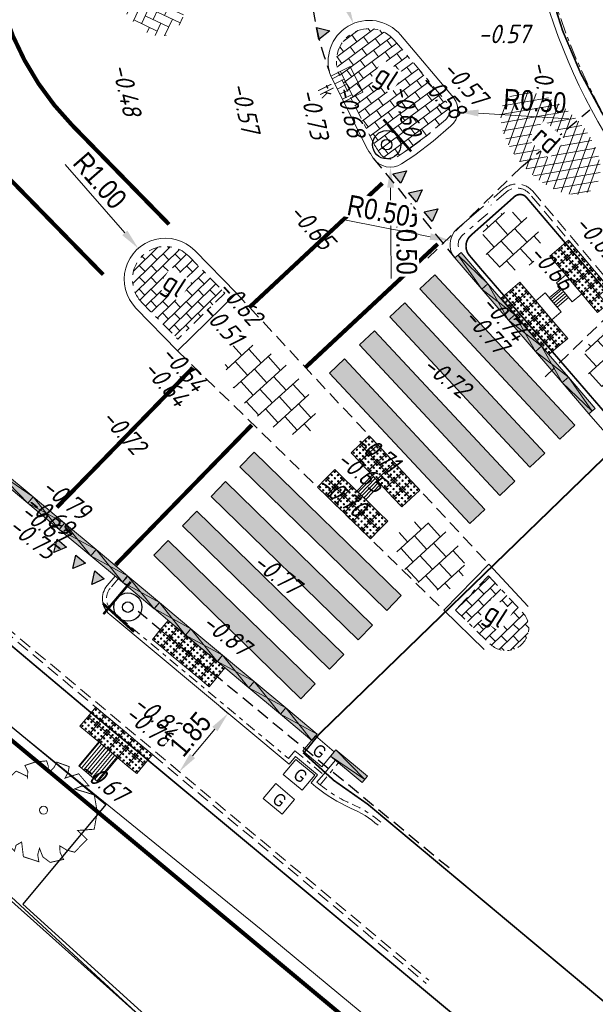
# Model space of a CAD drawing. Header units: metres. Extents: x 111546 to 149831, y 498798 to 507863.
# Tile 5 of 256: x 113500 to 113514, y 498963 to 498987. Entities that reach past the tile are written whole.
import ezdxf
from ezdxf.enums import TextEntityAlignment as Align

# ---------------------------------------------------------------- set-up
doc = ezdxf.new("R2010")
doc.units = ezdxf.units.M
for name, pattern in [('CENTER2', [28.575, 19.05, -3.175, 3.175, -3.175]), ('DASHDOT', [25.4, 12.7, -6.35, 0, -6.35]), ('DASHDOT2', [12.7, 6.35, -3.175, 0, -3.175]), ('DASHED', [19.05, 12.7, -6.35]), ('HIDDEN2', [4.7625, 3.175, -1.5875]), ('VW-1-1_STREEP', [2, 1, -1]), ('VW-5050_STREEP', [1, 0.5, -0.5])]:
    doc.linetypes.add(name, pattern=pattern)
for name, color, linetype, lineweight in [('0-bs-potten', 7, 'Continuous', 5), ('0-kadastrale percelen', 253, 'AI-KADASTRAAL', 9), ('3-nw-arcering-rijweg', 7, 'Continuous', 13), ('3-nw-arcering-trottoir', 2, 'Continuous', 15), ('3-nw-band-gb 5-20x20 gb-achterkant', 7, 'CENTER2', 13), ('3-nw-band-gb 5-20x20 gb-voorkant-bochtband-uitwendig', 7, 'Continuous', 15), ('3-nw-band-ob 10x20', 7, 'Continuous', 13), ('3-nw-band-ob 10x20-achterkant', 7, 'DASHDOT', 13), ('3-nw-band-trb18-20x20-achterkant-stelspecie', 103, 'DASHDOT2', 15), ('3-nw-band-trb18-20x20-voorkant-betonrug', 20, 'Continuous', 13), ('3-nw-band-trb18-20x20-voorkant-stelspecie', 103, 'Continuous', 15), ('3-nw-band-trb18-20x20-voorkant-stelspecie-bochtband-uitwendig', 7, 'Continuous', 13), ('3-nw-band-verloopband-mindervalideband-maaiveld', 7, 'Continuous', 13), ('3-nw-band-verloopband-overgangsband naar verlaagde band trb', 7, 'Continuous', 5), ('3-nw-BSS-wit-tussen tegels en asfalt fietspad', 2, 'DASHED', 13), ('3-nw-bushalte-mindervalide-N', 7, 'Continuous', 15), ('3-nw-kolk trottoir', 7, 'Continuous', 13), ('3-nw-maatvoering', 181, 'Continuous', 15), ('3-nw-mat-hatch-asfalt rood', 20, 'Continuous', 5), ('3-nw-text-20-herinrichting', 7, 'Continuous', 15)]:
    doc.layers.add(name, color=color, linetype=linetype, lineweight=lineweight)
for name, color, linetype in [('0-hoogte mv-bestaand', 253, 'Continuous'), ('0-werkgrens', 210, 'FENCELINE1'), ('3-bs-materiaal scheiding', 200, 'HIDDEN2'), ('3-NW-HV-316010+318010-Afwerken zandbed voor wegfundering en menggranulaat-opp', 20, 'Continuous'), ('3-nw-markering', 7, 'Continuous'), ('3-nw-markering 353050-N- 0.50-0.50 streep', 2, 'Continuous'), ('3-nw-materiaal scheiding', 13, 'HIDDEN2'), ('3-nw-verkeersbord-paal-aanlegtek', 2, 'Continuous'), ('Q26_BOOM', 252, 'Continuous'), ('T02_RASTER', 252, 'Continuous'), ('V03_KNTTEGELPAD', 252, 'Continuous')]:
    doc.layers.add(name, color=color, linetype=linetype)
doc.styles.get("Standard").update_dxf_attribs({"font": 'isocp-ie.shx'})
doc.styles.add('veysel', font='isocp-ie.shx', dxfattribs={"height": 0.1})
doc.styles.add('Zaanstad', font='ARIALN.TTF')
doc.styles.add('Zaanstad 1-100 3.5mm', font='ARIALN.TTF', dxfattribs={"height": 0.35})
doc.linetypes.add('AI-KADASTRAAL', pattern='A,5.5,-2,["K",Standard,S=1.8,R=0,X=0,Y=-0.9],-2,5.5,-2,[5,NLCS.SHX,S=0.75,R=0,X=0,Y=0],-2', length=19)
doc.linetypes.add('FENCELINE1', pattern='A,6.35,-2.54,[133,ltypeshp.shx,S=2.54,R=0,X=-2.54,Y=0],-2.54,25.4', length=36.83)
doc.dimstyles.new('1-250', dxfattribs={"dimscale": 0.25, "dimtxt": 2, "dimasz": 2, "dimexe": 1, "dimexo": 1, "dimgap": 0.5, "dimtad": 1, "dimzin": 0, "dimdsep": 46, "dimtxsty": 'Zaanstad', "dimcen": 0, "dimclrd": 256, "dimclre": 256, "dimclrt": 256, "dimadec": 0, "dimazin": 0, "dimtfac": 1, "dimtofl": 0, "dimtmove": 0, "dimatfit": 3, "dimfxl": 1, "dimtfill": 1, "dimtolj": 1, "dimtzin": 0, "dimlwd": -1, "dimlwe": -1, "dimarcsym": 0})
pattern_1 = [(44.373, (113504.65981, 498981.10356), (-0.1421033, 0.1452476), []), (134.373, (113504.65981, 498981.10356), (-0.287351, 0.0031443), [0.2032, -0.2032])]

# ---------------------------------------------------------------- blocks, each defined once
blk = doc.blocks.new('Q26')
at = {"linetype": 'Continuous', "lineweight": 20, "const_width": 0.0225}
blk.add_lwpolyline([(0.757, 0.516), (1.237, 0.371), (1.308, -0.046), (1.235, -0.463), (0.83, -0.494), (1.061, -0.711), (0.757, -1.022), (0.565, -0.971), (0.395, -0.867), (0.404, -1.032), (0.49, -1.198), (0.163, -1.271), (-0.015, -1.136), (-0.097, -0.929), (-0.141, -1.084), (-0.112, -1.255), (-0.489, -1.131), (-0.532, -0.774), (-0.668, -0.854), (-0.707, -0.996), (-0.927, -0.766), (-1.083, -0.479), (-0.894, -0.246), (-1.181, -0.203), (-1.187, 0.104), (-1.122, 0.367), (-0.847, 0.398), (-1.04, 0.503), (-0.879, 0.749), (-0.663, 0.95), (-0.402, 0.826), (-0.388, 0.795), (-0.382, 0.942), (-0.452, 1.088), (-0.194, 1.172), (0.076, 1.199), (0.118, 1.07), (0.119, 0.935), (0.148, 0.935), (0.252, 1.031), (0.325, 1.167), (0.626, 1.059), (0.6, 0.925), (0.525, 0.78), (0.856, 0.885), (1.105, 0.593), (0.924, 0.584)], close=True, dxfattribs=at)
at = {"linetype": 'Continuous', "lineweight": 20}
blk.add_circle((0.001, -0.001), 0.0983, dxfattribs=at)
blk = doc.blocks.new('3-eindverloopband 18-20')
at = {"ltscale": 0.02}
h = blk.add_hatch(color=253, dxfattribs=at)
h.dxf.hatch_style = 1
h.paths.add_polyline_path([(0, 0), (1, 0), (1, -0.2), (0, -0.2)])
blk.add_line((1, 0), (0, -0.1))
at = {"flags": 128}
blk.add_lwpolyline([(1, 0), (0, 0)], dxfattribs=at)
for points in [[(1, 0), (1, -0.2), (0, -0.2), (0, 0)], [(0, -0.1), (1, -0.2)]]:
    blk.add_lwpolyline(points)
at = {"ltscale": 0.02}
blk.add_lwpolyline([(0, 0), (1, 0), (1, -0.2), (0, -0.2)], close=True, dxfattribs=at)
blk = doc.blocks.new('MARKERING HAAIENTAND 0.30')
blk.add_lwpolyline([(-0.15, 0), (0.15, 0), (0, -0.3)], close=True)
blk.add_solid([(-0.15, 0), (0, -0.3), (0.15, 0)])
blk = doc.blocks.new('*D1477')
at = {"layer": '3-nw-maatvoering', "ltscale": 0.01, "transparency": 16777216}
for p, q in [((113505.538, 498970.07), (113505.333, 498970.242)), ((113505.204, 498969.698), (113504.66, 498969.045)), ((113504.352, 498968.65), (113504.147, 498968.821))]:
    blk.add_line(p, q, dxfattribs=at)
for points in [[(113505.14, 498969.751), (113505.268, 498969.644), (113505.525, 498970.081)], [(113504.596, 498969.098), (113504.724, 498968.992), (113504.339, 498968.661)]]:
    blk.add_solid(points, dxfattribs=at)
at = {"layer": 'Defpoints', "color": 0, "ltscale": 0.01, "transparency": 16777216}
for p in [(113505.73, 498969.91, 0.001), (113504.339, 498968.661), (113504.544, 498968.49, 0)]:
    blk.add_point(p, dxfattribs=at)
at = {"layer": '3-nw-maatvoering', "ltscale": 0.01, "transparency": 16777216, "insert": (113504.605, 498969.573), "char_height": 0.5, "attachment_point": 5, "rotation": 50.1407, "style": 'Zaanstad', "bg_fill": 3, "box_fill_scale": 1.1, "bg_fill_color": 256, "bg_fill_true_color": 13158600, "bg_fill_transparency": 0}
blk.add_mtext('\\A1;1.85', dxfattribs=at)
blk = doc.blocks.new('straatkolk_M')
at = {"linetype": 'Continuous'}
for p, q in [((-0.404, 0.475), (-0.569, -0.255)), ((0.569, 0.255), (-0.404, 0.475)), ((0.569, 0.255), (0.404, -0.475)), ((0.404, -0.475), (-0.569, -0.255))]:
    blk.add_line(p, q, dxfattribs=at)
blk = doc.blocks.new('*U738')
blk.add_line((0.225, 0), (-0.225, 0))
for points in [[(-0.28, -0.262), (-0.28, 0)], [(0, -0.262), (0, 0)], [(-0.14, -0.262), (-0.14, 0)], [(0.14, -0.262), (0.14, 0)], [(0.28, -0.262), (0.28, 0)], [(0.349, -0.262), (-0.349, -0.262)]]:
    blk.add_lwpolyline(points)
at = {"xscale": -0.7000000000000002, "yscale": 0.7000000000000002, "zscale": 0.7000000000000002, "rotation": 347.2593789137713}
blk.add_blockref('straatkolk_M', (0, -0.262), dxfattribs=at)
at = {"linetype": 'DASHDOT', "lineweight": 5, "width": 0.665014}
blk.add_text('tk', height=0.3703, rotation=179.9746, dxfattribs=at).set_placement((0.214, 0.438))
blk = doc.blocks.new('paal_verkeersbord')
at = {"const_width": 0.035}
blk.add_lwpolyline([(-0.3, -0.2), (0.3, -0.2)], dxfattribs=at)
for radius in [0.2, 0.0745]:
    blk.add_circle((0, 0), radius)
blk = doc.blocks.new('*D1484')
at = {"layer": '3-nw-maatvoering', "ltscale": 0.02, "transparency": 16777216}
blk.add_line((113507.538, 498989.356), (113508.385, 498987.319), dxfattribs=at)
blk.add_solid([(113508.462, 498987.351), (113508.308, 498987.287), (113508.577, 498986.857)], dxfattribs=at)
at = {"layer": 'Defpoints', "color": 0, "ltscale": 0.02, "transparency": 16777216}
for p in [(113508.577, 498986.857), (113508.961, 498985.934)]:
    blk.add_point(p, dxfattribs=at)
at = {"layer": '3-nw-maatvoering', "ltscale": 0.02, "transparency": 16777216, "insert": (113508.217, 498988.714), "char_height": 0.5, "attachment_point": 5, "rotation": 292.5664, "style": 'Zaanstad', "bg_fill": 3, "box_fill_scale": 1.1, "bg_fill_color": 256, "bg_fill_true_color": 13158600, "bg_fill_transparency": 0}
blk.add_mtext('\\A1;R1.00', dxfattribs=at)
blk = doc.blocks.new('*D1485')
at = {"layer": '3-nw-maatvoering', "ltscale": 0.02, "transparency": 16777216}
blk.add_line((113513.819, 498984.536), (113511.618, 498984.68), dxfattribs=at)
blk.add_solid([(113511.624, 498984.763), (113511.613, 498984.597), (113511.119, 498984.713)], dxfattribs=at)
at = {"layer": 'Defpoints', "color": 0, "ltscale": 0.02, "transparency": 16777216}
for p in [(113510.62, 498984.746), (113511.119, 498984.713)]:
    blk.add_point(p, dxfattribs=at)
at = {"layer": '3-nw-maatvoering', "ltscale": 0.02, "transparency": 16777216, "insert": (113512.993, 498984.971), "char_height": 0.5, "attachment_point": 5, "rotation": 356.2462, "style": 'Zaanstad', "bg_fill": 3, "box_fill_scale": 1.1, "bg_fill_color": 256, "bg_fill_true_color": 13158600, "bg_fill_transparency": 0}
blk.add_mtext('\\A1;R0.50', dxfattribs=at)
blk = doc.blocks.new('*D1486')
at = {"layer": '3-nw-maatvoering', "ltscale": 0.02, "transparency": 16777216}
blk.add_line((113509.495, 498980.656), (113509.481, 498982.862), dxfattribs=at)
blk.add_solid([(113509.565, 498982.863), (113509.398, 498982.862), (113509.478, 498983.362)], dxfattribs=at)
at = {"layer": 'Defpoints', "color": 0, "ltscale": 0.02, "transparency": 16777216}
for p in [(113509.475, 498983.862), (113509.478, 498983.362)]:
    blk.add_point(p, dxfattribs=at)
at = {"layer": '3-nw-maatvoering', "ltscale": 0.02, "transparency": 16777216, "insert": (113509.87, 498981.512), "char_height": 0.5, "attachment_point": 5, "rotation": 270.3551, "style": 'Zaanstad', "bg_fill": 3, "box_fill_scale": 1.1, "bg_fill_color": 256, "bg_fill_true_color": 13158600, "bg_fill_transparency": 0}
blk.add_mtext('\\A1;R0.50', dxfattribs=at)
blk = doc.blocks.new('*D1487')
at = {"layer": '3-nw-maatvoering', "ltscale": 0.02, "transparency": 16777216}
blk.add_line((113508.279, 498982.095), (113510.445, 498981.673), dxfattribs=at)
blk.add_solid([(113510.461, 498981.755), (113510.429, 498981.591), (113510.935, 498981.577)], dxfattribs=at)
at = {"layer": 'Defpoints', "color": 0, "ltscale": 0.02, "transparency": 16777216}
for p in [(113510.935, 498981.577), (113511.426, 498981.482)]:
    blk.add_point(p, dxfattribs=at)
at = {"layer": '3-nw-maatvoering', "ltscale": 0.02, "transparency": 16777216, "insert": (113509.189, 498982.305), "char_height": 0.5, "attachment_point": 5, "rotation": 348.9669, "style": 'Zaanstad', "bg_fill": 3, "box_fill_scale": 1.1, "bg_fill_color": 256, "bg_fill_true_color": 13158600, "bg_fill_transparency": 0}
blk.add_mtext('\\A1;R0.50', dxfattribs=at)
blk = doc.blocks.new('*D1488')
at = {"layer": '3-nw-maatvoering', "ltscale": 0.02, "transparency": 16777216}
blk.add_line((113501.56, 498983.427), (113503.011, 498981.765), dxfattribs=at)
blk.add_solid([(113503.074, 498981.82), (113502.948, 498981.711), (113503.34, 498981.389)], dxfattribs=at)
at = {"layer": 'Defpoints', "color": 0, "ltscale": 0.02, "transparency": 16777216}
for p in [(113503.34, 498981.389), (113503.998, 498980.636)]:
    blk.add_point(p, dxfattribs=at)
at = {"layer": '3-nw-maatvoering', "ltscale": 0.02, "transparency": 16777216, "insert": (113502.407, 498983.035), "char_height": 0.5, "attachment_point": 5, "rotation": 311.1409, "style": 'Zaanstad', "bg_fill": 3, "box_fill_scale": 1.1, "bg_fill_color": 256, "bg_fill_true_color": 13158600, "bg_fill_transparency": 0}
blk.add_mtext('\\A1;R1.00', dxfattribs=at)
blk = doc.blocks.new('A$C64341721')
at = {"ltscale": 0.02}
blk.add_lwpolyline([(0.203, 0.221), (0.424, 0.018), (0.221, -0.203), (0, 0)], close=True, dxfattribs=at)
for centre in [(0.06, 0.003), (0.133, 0.082), (0.205, 0.161), (0.212, 0.009), (0.285, 0.088), (0.364, 0.015), (0.139, -0.07), (0.219, -0.143), (0.291, -0.064)]:
    blk.add_circle(centre, 0.0169, dxfattribs=at)
blk = doc.blocks.new('mindervalide band-middenstuk')
at = {"ltscale": 0.02}
h = blk.add_hatch(color=253, dxfattribs=at)
h.dxf.hatch_style = 1
h.paths.add_polyline_path([(112034.806, 501460.012), (112034.898, 501460.189), (112035.785, 501459.728), (112035.693, 501459.55)])
at = {"extrusion": (5.63262e-06, -1.48068e-05, 1), "elevation": -6.794}
blk.add_lwpolyline([(112034.898, 501460.189), (112035.693, 501459.55), (112035.785, 501459.728), (112034.806, 501460.012), (112034.898, 501460.189), (112035.785, 501459.728), (112035.693, 501459.55), (112034.806, 501460.012)], close=True, dxfattribs=at)

msp = doc.modelspace()

# ---------------------------------------------------------------- hatches: boundary and pattern name
at = {"layer": '3-nw-arcering-rijweg'}
h = msp.add_hatch(dxfattribs=at)
h.set_pattern_fill('AVH-BSS_KEIFORMAAT_ELLEBOOG', color=256, scale=2, angle=134.58454, pattern_type=2)
h.set_pattern_definition([(154.608, (113502.24267, 498989.27124), (-0.279763, -0.099663), [0.63, -0.21]), (64.608, (113502.06257, 498988.89181), (-0.279763, -0.099663), [0.63, -0.21])])
edge = h.paths.add_edge_path()
edge.add_ellipse((113503.5438, 498988.0069), major_axis=(0.5029, -1.4282), ratio=0.5677801, start_angle=0, end_angle=360)
h = msp.add_hatch(dxfattribs=at)
h.set_pattern_fill('AR-B816', color=256, scale=0.001)
h.set_pattern_definition([(36.557, (113509.9871, 498983.60356), (-0.12103, 0.163224), []), (126.557, (113509.9871, 498983.60356), (-0.284254, 0.042194), [0.2032, -0.2032])])
h.paths.add_polyline_path([(113510.8159, 498984.5182, 0.4117973), (113510.8493, 498984.9394), (113509.5714, 498986.4502, 0.8392462), (113508.2101, 498985.6567), (113509.0911, 498983.8993, 0.0000936), (113509.225, 498983.6967, 0.4161485), (113509.6424, 498983.6131), (113509.9578, 498983.8247), (113510.3842, 498984.147)])
h.paths.add_polyline_path([(113508.8265, 498985.3032), (113509.3876, 498984.9405), (113509.8589, 498985.6696), (113509.2978, 498986.0323)], flags=24)
h = msp.add_hatch(dxfattribs=at)
h.set_pattern_fill('AR-B816', color=256, scale=0.001, angle=90)
h.set_pattern_definition(pattern_1)
edge = h.paths.add_edge_path()
edge.add_line((113504.3003, 498979.1825), (113505.4443, 498980.3017))
edge.add_line((113505.4443, 498980.3017), (113504.5701, 498981.1952))
edge.add_arc((113503.9981, 498980.6356), 0.8002, 44.37307, 224.37307)
edge.add_line((113503.4261, 498980.076), (113504.3003, 498979.1825))
h = msp.add_hatch(dxfattribs=at)
h.set_pattern_fill('AR-B816', color=256, scale=0.001, angle=90)
h.set_pattern_definition(pattern_1)
h.paths.add_polyline_path([(113512.6852, 498972.5427), (113511.8648, 498973.4226), (113511.0571, 498972.5936), (113511.899, 498971.7735, 0.4153947), (113512.6783, 498971.7634, 0.4153947)])
at = {"layer": '3-nw-arcering-trottoir'}
h = msp.add_hatch(dxfattribs=at)
h.set_pattern_fill('AVH-TEGEL_300X300_HALFST', color=256, scale=1.5, angle=292.24273, style=0, pattern_type=2)
h.set_pattern_definition([(312.266212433, (557582.63614, 746349.34736), (0.46916556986, -0.18168287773), [0.45, -0.45]), (42.26621243, (557582.63614, 746349.34736), (-0.3026593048, 0.33301253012), [])])
edge = h.paths.add_edge_path()
edge.add_ellipse((113512.4205, 498981.5618), major_axis=(0.5117, -0.5176), ratio=0.9441657, start_angle=0, end_angle=360)
h = msp.add_hatch(dxfattribs=at)
h.set_pattern_fill('AVH-TEGEL_300X300_HALFST', color=256, scale=1.5, angle=292.24273, style=0, pattern_type=2)
h.set_pattern_definition([(312.266212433, (557585.12395, 746346.4439), (0.46916556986, -0.18168287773), [0.45, -0.45]), (42.26621243, (557585.12395, 746346.4439), (-0.3026593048, 0.33301253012), [])])
edge = h.paths.add_edge_path()
edge.add_ellipse((113514.9083, 498978.6584), major_axis=(0.5117, -0.5176), ratio=0.9441657, start_angle=0, end_angle=360)
h = msp.add_hatch(dxfattribs=at)
h.set_pattern_fill('AVH-TEGEL_300X300_HALFST', color=256, scale=1.5, angle=292.24273, style=0, pattern_type=2)
h.set_pattern_definition([(312.266212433, (557576.76982, 746345.74527), (0.46916556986, -0.18168287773), [0.45, -0.45]), (42.26621243, (557576.7698, 746345.74527), (-0.3026593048, 0.33301253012), [])])
edge = h.paths.add_edge_path()
edge.add_ellipse((113506.5542, 498977.9597), major_axis=(0.9889, -1.0004), ratio=0.488545, start_angle=0, end_angle=360)
h = msp.add_hatch(dxfattribs=at)
h.set_pattern_fill('AVH-TEGEL_300X300_HALFST', color=256, scale=1.5, angle=292.24273, style=0, pattern_type=2)
h.set_pattern_definition([(312.266212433, (557580.66454, 746341.69368), (0.46916556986, -0.18168287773), [0.45, -0.45]), (42.26621243, (557580.66454, 746341.6937), (-0.3026593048, 0.33301253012), [])])
edge = h.paths.add_edge_path()
edge.add_ellipse((113510.4489, 498973.9081), major_axis=(0.6757, -0.6835), ratio=0.7150157, start_angle=0, end_angle=360)
at = {"layer": '3-nw-bushalte-mindervalide-N', "ltscale": 0.02}
h = msp.add_hatch(dxfattribs=at)
h.set_pattern_fill('ANSI31', color=256, scale=0.02, angle=315)
h.set_pattern_definition([(40.225, (113513.58172, 498979.997736), (-0.041008, 0.048483), [])])
h.paths.add_polyline_path([(113513.5372, 498979.9601), (113513.3435, 498980.1891), (113513.6209, 498980.4238), (113513.8147, 498980.1948)])
h = msp.add_hatch(dxfattribs=at)
h.set_pattern_fill('ANSI31', color=256, scale=0.02, angle=320.52435)
h.set_pattern_definition([(45.75, (113508.91508, 498975.320105), (-0.045485, 0.04431), [])])
h.paths.add_polyline_path([(113508.8744, 498975.2783), (113508.6595, 498975.4877), (113509.0351, 498975.8709), (113509.2397, 498975.6515)])
at = {"layer": '3-nw-bushalte-mindervalide-N', "ltscale": 0.1, "extrusion": (-6.93161e-05, 6.07296e-05, 1)}
h = msp.add_hatch(dxfattribs=at)
h.set_pattern_fill('ANSI31', color=256, scale=0.022, angle=415.88469)
h.set_pattern_definition([(50.1407, (113501.951824, 498968.08859), (-0.0536183, 0.044767), [])])
h.paths.add_polyline_path([(113502.3548, 498968.4168), (113501.8942, 498968.8013), (113502.3806, 498969.3838), (113502.8372, 498969.0044)])
at = {"layer": '3-nw-markering'}
h = msp.add_hatch(color=256, dxfattribs=at)
h.dxf.hatch_style = 1
h.paths.add_polyline_path([(113510.19, 498980.4034), (113510.5557, 498980.7444), (113513.9654, 498977.0874), (113513.5998, 498976.7464)])
h.paths.add_polyline_path([(113509.4586, 498979.7214), (113509.8243, 498980.0624), (113513.2341, 498976.4054), (113512.8684, 498976.0645)])
h.paths.add_polyline_path([(113508.7272, 498979.0395), (113509.0929, 498979.3805), (113512.5027, 498975.7235), (113512.137, 498975.3825)])
h.paths.add_polyline_path([(113507.9958, 498978.3575), (113508.3615, 498978.6985), (113511.7713, 498975.0415), (113511.4056, 498974.7005)])
h.paths.add_polyline_path([(113505.8078, 498976.0744), (113506.1567, 498976.4326), (113509.7382, 498972.9436), (113509.3893, 498972.5855)])
h.paths.add_polyline_path([(113505.11, 498975.3581), (113505.4589, 498975.7163), (113509.0404, 498972.2273), (113508.6915, 498971.8692)])
h.paths.add_polyline_path([(113504.4122, 498974.6418), (113504.7611, 498975), (113508.3426, 498971.511), (113507.9937, 498971.1529)])
h.paths.add_polyline_path([(113503.7144, 498973.9255), (113504.0633, 498974.2837), (113507.6448, 498970.7947), (113507.2959, 498970.4366)])

# ---------------------------------------------------------------- linework, layer by layer
at = {"layer": '0-bs-potten'}
for points in [[(113507.8074, 498968.7836), (113507.3465, 498969.1677), (113507.6499, 498969.5317), (113508.1108, 498969.1476)], [(113507.3307, 498968.2116), (113506.8698, 498968.5957), (113507.1732, 498968.9597), (113507.6341, 498968.5756)], [(113506.8419, 498967.6251), (113506.381, 498968.0093), (113506.6844, 498968.3733), (113507.1453, 498967.9892)]]:
    msp.add_lwpolyline(points, close=True, dxfattribs=at)
at = {"layer": '0-kadastrale percelen', "ltscale": 0.25}
for points in [[(113521.9689, 498951.5066), (113517.1029, 498955.9036), (113506.3279, 498964.8216), (113496.1879, 498973.0416), (113476.8639, 498955.2376)], [(113521.9689, 498951.5066), (113517.6779, 498952.6646), (113512.7829, 498954.0816), (113507.8809, 498958.5856), (113503.1729, 498962.9116), (113498.7189, 498967.0196), (113497.2739, 498965.3246), (113495.5579, 498966.9426), (113486.8599, 498957.3456), (113484.2779, 498954.5026), (113482.9529, 498955.7216), (113481.3209, 498957.2336), (113480.0059, 498955.7716), (113478.3369, 498953.8826), (113476.8639, 498955.2376)]]:
    msp.add_lwpolyline(points, dxfattribs=at)
at = {"layer": '3-bs-materiaal scheiding', "ltscale": 0.1}
for p, q in [((113512.6679, 498983.3756), (113514.3339, 498984.7576)), ((113510.3849, 498981.1466), (113512.6679, 498983.3756))]:
    msp.add_line(p, q, dxfattribs=at)
msp.add_lwpolyline([(113513.2419, 498978.2656), (113515.3359, 498980.2926), (113516.9859, 498981.7296)], dxfattribs=at)
at = {"layer": '3-nw-band-gb 5-20x20 gb-achterkant', "ltscale": 0.02}
msp.add_lwpolyline([(113516.0825, 499001.1178, 0.3626564), (113516.408, 498982.1468), (113519.9278, 498978.0762)], format="xyb", dxfattribs=at)
at = {"layer": '3-nw-band-gb 5-20x20 gb-voorkant-bochtband-uitwendig'}
msp.add_lwpolyline([(113515.8637, 499001.1651), (113515.9268, 499001.2434, 0.3626564), (113516.2567, 498982.016)], format="xyb", dxfattribs=at)
at = {"layer": '3-nw-band-ob 10x20'}
for points, elevation in [([(113502.7745, 498973.4198), (113502.5822, 498973.1895)], 0.0002), ([(113502.6456, 498972.4852), (113507.0096, 498968.8416)], -0.0001), ([(113507.5469, 498968.393), (113507.6621, 498968.2968)], -0.0001)]:
    msp.add_lwpolyline(points, dxfattribs=dict(at, elevation=elevation))
for points, elevation in [([(113502.5822, 498973.1895, 0.4142136), (113502.6456, 498972.4852)], 0.0002), ([(113507.6621, 498968.2968, 0.0724816), (113508.5075, 498967.7774, -0.0769858), (113509.1768, 498967.3578)], -0.0001)]:
    msp.add_lwpolyline(points, format="xyb", dxfattribs=dict(at, elevation=elevation))
for points in [[(113507.0096, 498968.8416), (113507.1668, 498969.0302), (113507.7045, 498968.582), (113507.5469, 498968.393)], [(113507.8453, 498968.5948), (113508.1363, 498968.943)]]:
    msp.add_lwpolyline(points, dxfattribs=at)
at = {"layer": '3-nw-band-ob 10x20-achterkant', "ltscale": 0.02}
for points, elevation in [([(113502.8512, 498973.3557), (113502.659, 498973.1254)], 0.0002), ([(113502.7097, 498972.562), (113506.9969, 498968.9825)], -0.0001)]:
    msp.add_lwpolyline(points, dxfattribs=dict(at, elevation=elevation))
for points, elevation in [([(113502.659, 498973.1254, 0.4142136), (113502.7097, 498972.562, 0.4142136)], 0.0002), ([(113507.6877, 498968.4057), (113507.7261, 498968.3736, 0.0724816), (113508.547, 498967.8692, -0.0769858), (113509.2423, 498967.4334)], -0.0001)]:
    msp.add_lwpolyline(points, format="xyb", dxfattribs=dict(at, elevation=elevation))
for points in [[(113506.9969, 498968.9825), (113507.154, 498969.171), (113507.8453, 498968.5948), (113507.6877, 498968.4057)], [(113507.7645, 498968.3416), (113508.2131, 498968.8789)]]:
    msp.add_lwpolyline(points, dxfattribs=at)
at = {"layer": '3-nw-band-trb18-20x20-achterkant-stelspecie', "ltscale": 0.05}
for points in [[(113508.2134, 498985.6479, -0.8442727), (113509.5714, 498986.4502), (113510.8493, 498984.9394, -0.4117973), (113510.8159, 498984.5182), (113510.3842, 498984.147)], [(113509.0845, 498983.9093, 0.0000982), (113509.225, 498983.6967, 0.4161485), (113509.6424, 498983.6131), (113509.9578, 498983.8247)], [(113511.8485, 498982.2408), (113511.2303, 498981.7091, 0.4136356), (113511.1981, 498981.2865, 0)], [(113503.4261, 498980.076, -1), (113504.5701, 498981.1952, -3854213666.484632)], [(113511.8648, 498973.4226), (113512.6852, 498972.5427, -0.4153947)], [(113511.0571, 498972.5936), (113511.899, 498971.7735, 1.0040394), (113512.6852, 498972.5427)]]:
    msp.add_lwpolyline(points, format="xyb", dxfattribs=at)
for points in [[(113509.9578, 498983.8247), (113510.3842, 498984.147)], [(113504.5701, 498981.1952), (113505.4443, 498980.3017), (113504.3003, 498979.1825)], [(113503.4261, 498980.076), (113504.3003, 498979.1825)], [(113511.8648, 498973.4226), (113511.0571, 498972.5936)]]:
    msp.add_lwpolyline(points, dxfattribs=at)
at = {"layer": '3-nw-band-trb18-20x20-voorkant-betonrug', "ltscale": 0.05}
msp.add_lwpolyline([(113514.3096, 498977.3675, 0.0123094), (113536.1925, 498953.4606, -0.0045558), (113543.8356, 498945.5059)], format="xyb", dxfattribs=at)
at = {"layer": '3-nw-band-trb18-20x20-voorkant-stelspecie'}
for points in [[(113509.7241, 498986.5793), (113511.0139, 498985.054)], [(113510.9463, 498984.3666), (113510.5146, 498983.9953)], [(113510.0692, 498983.6586), (113510.5146, 498983.9953)], [(113509.7501, 498983.4446), (113510.0692, 498983.6586)], [(113511.743, 498982.4139), (113511.0999, 498981.8608)], [(113504.7131, 498981.3351), (113505.7271, 498980.2986), (113504.2972, 498978.8997)], [(113503.2831, 498979.9361), (113504.2972, 498978.8997)], [(113511.868, 498973.7125), (113510.7743, 498972.5899)], [(113510.7743, 498972.5899), (113511.7575, 498971.632)]]:
    msp.add_lwpolyline(points, dxfattribs=at)
for points in [[(113508.9177, 498983.799, 0.0000982), (113509.0582, 498983.5864, 0.0000511)], [(113511.868, 498973.7125), (113512.8298, 498972.681, -0.4142136)]]:
    msp.add_lwpolyline(points, format="xyb", dxfattribs=at)
at = {"layer": '3-nw-band-trb18-20x20-voorkant-stelspecie-bochtband-uitwendig'}
for points in [[(113508.0265, 498985.5765, -0.8442727), (113509.7241, 498986.5793)], [(113511.0139, 498985.054, -0.4008232), (113510.9463, 498984.3666)], [(113509.0582, 498983.5864, 0.4135222), (113509.7501, 498983.4446)], [(113511.0999, 498981.8608, 0.4136356), (113511.0466, 498981.1559)], [(113503.2831, 498979.9361, -1), (113504.7131, 498981.3351, -1)]]:
    msp.add_lwpolyline(points, format="xyb", dxfattribs=at)
at = {"layer": '3-nw-BSS-wit-tussen tegels en asfalt fietspad', "ltscale": 0.025}
for points in [[(113516.5176, 498978.5476), (113512.9394, 498982.778, 0.4166339), (113512.2316, 498982.8341), (113511.8569, 498982.5118)], [(113516.5009, 498978.4125), (113512.8631, 498982.7134, 0.4166339), (113512.2969, 498982.7583), (113511.9221, 498982.436)]]:
    msp.add_lwpolyline(points, format="xyb", dxfattribs=at)
for points in [[(113494.9847, 498976.4714), (113510.4126, 498963.5903)], [(113494.9212, 498976.3941), (113510.3485, 498963.5135)]]:
    msp.add_lwpolyline(points, dxfattribs=at)
at = {"layer": '3-nw-bushalte-mindervalide-N', "ltscale": 0.02}
msp.add_lwpolyline([(113513.7441, 498980.7427), (113514.1315, 498980.2846), (113513.9025, 498980.0909), (113513.515, 498980.549)], close=True, dxfattribs=at)
at = {"layer": '3-nw-bushalte-mindervalide-N', "ltscale": 0.02, "elevation": 0}
for points in [[(113513.2466, 498980.3037), (113513.6341, 498979.8455), (113513.405, 498979.6518), (113513.0175, 498980.1099)], [(113513.5372, 498979.9601), (113513.3435, 498980.1891), (113513.6209, 498980.4238), (113513.8147, 498980.1948)], [(113508.8744, 498975.2783), (113508.6595, 498975.4877), (113509.034, 498975.8721), (113509.2388, 498975.6525)]]:
    msp.add_lwpolyline(points, close=True, dxfattribs=at)
at = {"layer": '3-nw-bushalte-mindervalide-N', "ltscale": 0.02, "extrusion": (-6.93161e-05, 6.07296e-05, 1), "elevation": 22.4346}
msp.add_lwpolyline([(113502.3548, 498968.4168), (113501.8942, 498968.8013), (113502.3806, 498969.3838), (113502.8411, 498968.9993)], close=True, dxfattribs=at)
at = {"layer": '3-nw-markering', "linetype": 'VW-1-1_STREEP', "const_width": 0.1, "flags": 128}
for points in [[(113499.3821, 498994.5497), (113498.1604, 498993.1852, 0.394984), (113498.3417, 498984.9869), (113502.4847, 498980.7522)], [(113501.089, 498993.407, 0.3667319), (113501.7351, 498984.3789), (113504.0882, 498981.9738)]]:
    msp.add_lwpolyline(points, format="xyb", dxfattribs=at)
at = {"layer": '3-nw-markering', "flags": 128}
for points in [[(113510.19, 498980.4034), (113510.5557, 498980.7444), (113513.9654, 498977.0874), (113513.5998, 498976.7464)], [(113509.4586, 498979.7214), (113509.8243, 498980.0624), (113513.2341, 498976.4054), (113512.8684, 498976.0645)], [(113508.7272, 498979.0395), (113509.0929, 498979.3805), (113512.5027, 498975.7235), (113512.137, 498975.3825)], [(113507.9958, 498978.3575), (113508.3615, 498978.6985), (113511.7713, 498975.0415), (113511.4056, 498974.7005)], [(113505.8078, 498976.0744), (113506.1567, 498976.4326), (113509.7382, 498972.9436), (113509.3893, 498972.5855)], [(113505.11, 498975.3581), (113505.4589, 498975.7163), (113509.0404, 498972.2273), (113508.6915, 498971.8692)], [(113504.4122, 498974.6418), (113504.7611, 498975), (113508.3426, 498971.511), (113507.9937, 498971.1529)], [(113503.7144, 498973.9255), (113504.0633, 498974.2837), (113507.6448, 498970.7947), (113507.2959, 498970.4366)]]:
    msp.add_lwpolyline(points, close=True, dxfattribs=at)
at = {"layer": '3-nw-markering 353050-N- 0.50-0.50 streep', "linetype": 'VW-5050_STREEP', "const_width": 0.1, "flags": 128}
for points in [[(113506.0369, 498979.9492), (113509.2805, 498982.9735)], [(113507.4008, 498978.4864), (113510.6276, 498981.495)], [(113501.3579, 498975.0892), (113504.67, 498978.4892)], [(113502.7905, 498973.6937), (113506.1026, 498977.0936)]]:
    msp.add_lwpolyline(points, dxfattribs=at)
at = {"layer": '3-nw-materiaal scheiding', "ltscale": 0.1}
msp.add_lwpolyline([(113507.9886, 498985.6988, -0.2154502), (113508.3653, 498991.8395)], format="xyb", dxfattribs=at)
for points in [[(113509.0582, 498983.5864), (113511.039, 498981.1651)], [(113505.7271, 498980.2986), (113511.868, 498973.7125)], [(113504.2972, 498978.8997), (113510.7743, 498972.5899)]]:
    msp.add_lwpolyline(points, dxfattribs=at)
at = {"layer": 'T02_RASTER', "ltscale": 0.25}
msp.add_lwpolyline([(113513.1889, 498953.9511), (113493.7032, 498971.3562), (113487.3838, 498964.9827), (113485.1137, 498962.5742)], dxfattribs=at)
at = {"layer": 'V03_KNTTEGELPAD'}
for points in [[(113484.7389, 498963.4416), (113494.9479, 498972.6776), (113496.6829, 498972.6956), (113502.5496, 498967.8645)], [(113502.5496, 498967.8645), (113500.5306, 498965.4373), (113513.1923, 498953.9569), (113521.6504, 498951.8308), (113524.0879, 498949.5916)]]:
    msp.add_lwpolyline(points, dxfattribs=at)

# ---------------------------------------------------------------- block references
at = {"layer": '3-nw-band-verloopband-mindervalideband-maaiveld', "ltscale": 0.02, "extrusion": (8.07722e-06, 2.97323e-06, 1), "rotation": 338.2214217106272}
for p in [(-176578.6069, 74879.5193, 2.4005), (-176577.9542, 74878.7616, 2.4005), (-176577.3016, 74878.0039, 2.4004)]:
    msp.add_blockref('mindervalide band-middenstuk', p, dxfattribs=at)
at = {"layer": '3-nw-band-verloopband-mindervalideband-maaiveld', "ltscale": 0.02, "extrusion": (1.69366e-06, 6.53789e-06, 1), "rotation": 347.6242171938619}
for p in [(-103404.9602, 33179.211, 3.4545), (-103404.1926, 33178.5701, 3.4545), (-103403.425, 33177.9291, 3.4545), (-103402.653, 33177.2846, 3.4545), (-103401.8854, 33176.6437, 3.4545), (-103401.1178, 33176.0028, 3.4544), (-103400.3458, 33175.3583, 3.4544), (-103399.5782, 33174.7174, 3.4544), (-103398.8106, 33174.0765, 3.4544)]:
    msp.add_blockref('mindervalide band-middenstuk', p, dxfattribs=at)
at = {"layer": '3-nw-band-verloopband-overgangsband naar verlaagde band trb', "extrusion": (-2.56226e-05, 1.71251e-05, 1), "rotation": 310.7379464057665}
msp.add_blockref('3-eindverloopband 18-20', (113511.1981, 498981.2865, 5.6366), dxfattribs=at)
at = {"layer": '3-nw-band-verloopband-overgangsband naar verlaagde band trb', "extrusion": (1.3138e-05, -2.7878e-05, 1), "xscale": -1, "rotation": 310.7379464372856}
msp.add_blockref('3-eindverloopband 18-20', (113514.4611, 498977.4978, -12.4192), dxfattribs=at)
at = {"layer": '3-nw-band-verloopband-overgangsband naar verlaagde band trb', "extrusion": (-9.30474e-05, 7.66913e-05, 1), "rotation": 320.140742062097}
msp.add_blockref('3-eindverloopband 18-20', (113500.0099, 498975.9875, 27.7062), dxfattribs=at)
at = {"layer": '3-nw-band-verloopband-overgangsband naar verlaagde band trb', "extrusion": (9.30474e-05, -7.66913e-05, 1), "rotation": 140.140742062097}
msp.add_blockref('3-eindverloopband 18-20', (113508.7879, 498968.398, -27.705), dxfattribs=at)
at = {"layer": '3-nw-bushalte-mindervalide-N', "ltscale": 0.02, "rotation": 352.8110793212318}
for p in [(113513.5856, 498981.3946), (113513.3566, 498981.2009), (113513.7794, 498981.1655), (113513.5503, 498980.9718), (113513.9731, 498980.9365), (113513.7441, 498980.7428), (113514.1669, 498980.7074), (113512.401, 498980.3743, 0), (113513.9378, 498980.5137), (113514.3606, 498980.4784), (113512.172, 498980.1805, 0), (113512.5947, 498980.1452, 0), (113514.1315, 498980.2846), (113512.3657, 498979.9515, 0), (113512.7885, 498979.9162, 0), (113514.3253, 498980.0556), (113512.5594, 498979.7224, 0), (113512.9822, 498979.6871, 0), (113512.7532, 498979.4934, 0), (113513.176, 498979.4581, 0), (113512.9469, 498979.2643, 0), (113513.3697, 498979.229, 0), (113513.1406, 498979.0353, 0)]:
    msp.add_blockref('A$C64341721', p, dxfattribs=at)
at = {"layer": '3-nw-bushalte-mindervalide-N', "ltscale": 0.02, "extrusion": (7.3391e-06, 6.84295e-06, 1), "rotation": 355.5819693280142}
for p in [(113508.7431, 498976.6241, 4.2475), (113508.5237, 498976.4195, 4.2475), (113508.9477, 498976.4046, 4.2475), (113508.7282, 498976.2001, 4.2475), (113509.1522, 498976.1852, 4.2475), (113508.9328, 498975.9806, 4.2475), (113509.1374, 498975.7612, 4.2475), (113509.3568, 498975.9658, 4.2475), (113509.5614, 498975.7464, 4.2475), (113509.342, 498975.5418, 4.2475), (113509.766, 498975.527, 4.2475), (113509.5466, 498975.3224, 4.2475)]:
    msp.add_blockref('A$C64341721', p, dxfattribs=at)
at = {"layer": '3-nw-bushalte-mindervalide-N', "ltscale": 0.02, "extrusion": (7.0019e-06, 7.1876e-06, 1), "rotation": 358.3354321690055}
for p in [(113507.9129, 498975.7961, 4.3812), (113507.7036, 498975.5812, 4.3812), (113508.1278, 498975.5868, 4.3812), (113507.9185, 498975.3719, 4.3812), (113508.3427, 498975.3774, 4.3812), (113508.1334, 498975.1625, 4.3812), (113508.5576, 498975.1681, 4.3812), (113508.3483, 498974.9532, 4.3812), (113508.7725, 498974.9588, 4.3812), (113508.5632, 498974.7439, 4.3812), (113508.9874, 498974.7494, 4.3812), (113508.778, 498974.5345, 4.3812)]:
    msp.add_blockref('A$C64341721', p, dxfattribs=at)
at = {"layer": '3-nw-bushalte-mindervalide-N', "ltscale": 0.02, "extrusion": (-6.20264e-05, 6.94605e-05, 1)}
for p, rotation in [((113503.8748, 498972.1094, 27.6181), 2.726368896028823), ((113504.1051, 498971.9171, 27.6181), 2.726368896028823), ((113503.6825, 498971.8791, 27.6181), 2.726368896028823), ((113503.9128, 498971.6868, 27.6181), 2.726368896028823), ((113504.3354, 498971.7248, 27.6181), 2.726368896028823), ((113504.1431, 498971.4945, 27.6181), 2.726368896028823), ((113504.5657, 498971.5326, 27.6181), 2.726368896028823), ((113504.3734, 498971.3023, 27.6181), 2.726368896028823), ((113504.796, 498971.3403, 27.6181), 2.726368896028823), ((113504.6037, 498971.11, 27.6181), 2.726368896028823), ((113505.0262, 498971.148, 27.6181), 2.726368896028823), ((113504.834, 498970.9177, 27.6181), 2.726368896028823), ((113502.1123, 498969.9984, 27.6184), 2.726368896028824), ((113501.92, 498969.7681, 27.6184), 2.726368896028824), ((113502.3426, 498969.8061, 27.6184), 2.726368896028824), ((113502.1503, 498969.5759, 27.6184), 2.726368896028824), ((113502.5729, 498969.6139, 27.6184), 2.726368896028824), ((113502.3806, 498969.3836, 27.6184), 2.726368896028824), ((113502.8032, 498969.4216, 27.6184), 2.726368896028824), ((113502.6109, 498969.1913, 27.6184), 2.726368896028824), ((113503.0335, 498969.2293, 27.6184), 2.726368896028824), ((113503.2638, 498969.0371, 27.6184), 2.726368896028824), ((113502.8412, 498968.999, 27.6184), 2.726368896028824), ((113503.0715, 498968.8068, 27.6184), 2.726368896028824)]:
    msp.add_blockref('A$C64341721', p, dxfattribs=dict(at, rotation=rotation))
at = {"layer": '3-nw-markering'}
for p, rotation in [((113507.7065, 498986.614), 102.0675455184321), ((113509.633, 498983.0877), 129.4848898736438), ((113509.633, 498983.0877), 129.4848898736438), ((113510.0146, 498982.6247), 129.4848898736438), ((113510.0146, 498982.6247), 129.4848898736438), ((113510.3961, 498982.1616), 129.4848898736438), ((113510.3961, 498982.1616), 129.4848898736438), ((113501.4791, 498974.2182), 320.0070470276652), ((113501.9388, 498973.8326), 320.0070470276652), ((113502.3985, 498973.447), 320.0070470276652)]:
    msp.add_blockref('MARKERING HAAIENTAND 0.30', p, dxfattribs=dict(at, rotation=rotation))
at = {"layer": '3-nw-verkeersbord-paal-aanlegtek', "xscale": 1.716311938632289, "yscale": 1.716311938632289, "zscale": 1.716311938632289}
for p, rotation in [((113509.3855, 498983.9103), 130.8916260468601), ((113503.0858, 498972.6643), 317.6780026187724), ((113503.0858, 498972.6643), 229.7590005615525)]:
    msp.add_blockref('paal_verkeersbord', p, dxfattribs=dict(at, rotation=rotation))
at = {"layer": 'Q26_BOOM'}
msp.add_blockref('Q26', (113501.0326, 498967.7259), dxfattribs=at)

# ---------------------------------------------------------------- texts
at = {"layer": '0-bs-potten', "char_height": 0.30525, "attachment_point": 7, "rotation": 320.08872, "line_spacing_factor": 0.63, "style": 'Zaanstad 1-100 3.5mm'}
for insert in [(113507.5467, 498969.127), (113507.0835, 498968.5348), (113506.5735, 498967.9406)]:
    msp.add_mtext_dynamic_manual_height_columns('\\A1;G', width=4.301867, gutter_width=2.7472, heights=[0], dxfattribs=dict(at, insert=insert))
at = {"layer": '0-hoogte mv-bestaand', "style": 'veysel', "oblique": 15}
for s, rotation, p in [('-0.57', 360, (113512.2385, 498986.3783)), ('-0.48', 283.17952, (113502.8407, 498985.1948)), ('-0.57', 312.69916, (113511.126, 498985.2603)), ('-0.63', 283.17952, (113513.0319, 498985.2813)), ('-0.58', 312.69916, (113510.5829, 498984.9514)), ('-0.57', 283.17952, (113505.7262, 498984.7557)), ('-0.73', 283.17952, (113507.4088, 498984.6119)), ('-0.68', 283.17952, (113508.2988, 498984.6691)), ('-0.60', 283.17952, (113509.6702, 498984.6968)), ('-0.65', 312, (113507.3972, 498981.7736)), ('-0.65', 312, (113514.3492, 498981.4909)), ('-0.66', 312, (113513.2406, 498980.7785)), ('-0.62', 312, (113505.6533, 498979.9289)), ('-0.51', 312, (113505.2196, 498979.4077)), ('-0.74', 312, (113512.0791, 498979.5504)), ('-0.77', 312, (113511.6486, 498979.231)), ('-0.54', 312, (113504.2823, 498978.3259)), ('-0.72', 321.96739, (113510.7113, 498978.0907)), ('-0.64', 312, (113503.849, 498977.9632)), ('-0.72', 312, (113502.8246, 498976.7878)), ('-0.71', 321.96739, (113509.0126, 498976.2537)), ('-0.65', 321.96739, (113508.6211, 498975.7898)), ('-0.79', 321.96739, (113501.4446, 498975.1234)), ('-0.70', 321.96739, (113508.1716, 498975.1882)), ('-0.69', 321.96739, (113501.0498, 498974.735)), ('-0.67', 321.96739, (113500.9185, 498974.5213)), ('-0.75', 321.96739, (113500.6274, 498974.1733)), ('-0.77', 321.96739, (113506.5782, 498973.3009)), ('-0.87', 321.96739, (113505.3495, 498971.824)), ('-0.82', 321.96739, (113503.6681, 498969.855)), ('-0.78', 321.96739, (113503.461, 498969.5977)), ('-0.67', 321.96739, (113502.3712, 498968.2506))]:
    msp.add_text(s, height=0.45, rotation=rotation, dxfattribs=at).set_placement(p, align=Align.CENTER)

# ---------------------------------------------------------------- next in the draw order: texts
at = {"layer": '3-nw-text-20-herinrichting', "ltscale": 0.05, "char_height": 0.5, "attachment_point": 5, "rotation": 327.12409, "style": 'veysel', "bg_fill": 3, "box_fill_scale": 1.1, "bg_fill_color": 256, "bg_fill_true_color": 13158600, "bg_fill_transparency": 0}
for insert in [(113509.3495, 498985.4969), (113504.188, 498980.4547), (113512.0117, 498972.4199)]:
    msp.add_mtext('\\A1;gl', dxfattribs=dict(at, insert=insert))

# ---------------------------------------------------------------- next in the draw order: dimensions: what is measured, and where the dimension line sits
at = {"layer": '3-nw-maatvoering', "ltscale": 0.01}
dim = msp.add_linear_dim(base=(113504.3391, 498968.6612, -0.0001), p1=(113505.7297, 498969.9102, 0.0005), p2=(113504.5441, 498968.4901), angle=50.14074, dimstyle='1-250', dxfattribs=at)
dim.commit()
dim.dimension.update_dxf_attribs({"geometry": '*D1477', "text_midpoint": (113504.8969, 498969.3293, -0.0001), "dimtype": 160})

# ---------------------------------------------------------------- next in the draw order: linework, layer by layer
at = {"layer": '0-werkgrens', "ltscale": 0.1, "const_width": 0.1}
msp.add_lwpolyline([(113491.0853, 498968.7159), (113491.6573, 498968.1983), (113496.2734, 498972.7385), (113521.7199, 498951.5738), (113542.7523, 498928.5309), (113505.0634, 498888.8547), (113508.1797, 498885.9484), (113541.6097, 498923.0069), (113561.2027, 498904.954), (113557.5509, 498900.9963), (113560.6201, 498898.0673), (113561.7228, 498899.3267), (113579.8846, 498883.102), (113579.0982, 498882.2005), (113598.4288, 498864.2209)], dxfattribs=at)
at = {"layer": '3-bs-materiaal scheiding', "ltscale": 0.1}
msp.add_lwpolyline([(113510.9039, 498966.3196), (113503.3389, 498972.5536)], dxfattribs=at)
at = {"layer": '3-nw-band-trb18-20x20-achterkant-stelspecie', "ltscale": 0.05}
msp.add_lwpolyline([(113509.0965, 498983.8886), (113508.2053, 498985.6661)], dxfattribs=at)
at = {"layer": '3-nw-band-trb18-20x20-voorkant-stelspecie'}
msp.add_lwpolyline([(113508.9177, 498983.799), (113508.0265, 498985.5765)], dxfattribs=at)
at = {"layer": '3-NW-HV-316010+318010-Afwerken zandbed voor wegfundering en menggranulaat-opp', "ltscale": 0.02}
msp.add_lwpolyline([(113494.944, 498976.1924, 0.04, 0.04, 0), (113502.3356, 498969.9742, 0.04, 0.04, 0), (113514.8293, 498959.5816, 0.04, 0.04, 0), (113522.4697, 498953.1462, 0.04, 0.04, 0), (113524.3942, 498951.5253, 0.04, 0.04, 0), (113526.0107, 498953.4124, 0.04, 0.04, 0), (113525.2632, 498954.093, 0.04, 0.04, 0), (113519.5568, 498958.9743, 0.04, 0.04, 0), (113514.4312, 498963.273, 0.04, 0.04, 0), (113508.9292, 498967.8669, 0.04, 0.04, 0), (113508.1043, 498968.4461, 0.04, 0.04, 0), (113507.3652, 498969.1114, 0.04, 0.04, 0), (113507.7427, 498969.5758, 0.04, 0.04, 0), (113515.2076, 498976.8059, 0.04, 0.04, 0), (113511.6868, 498980.8788, 0.04, 0.04, 0), (113511.3985, 498981.219, 0.04, 0.04, -0.4008237), (113511.427, 498981.6983, 0.04, 0.04, 0), (113512.4957, 498982.6467, 0.04, 0.04, -0.3951689), (113512.7791, 498982.6391, 0.04, 0.04, 0), (113516.5344, 498978.2323, 0.04, 0.04, 0), (113518.4599, 498979.9266, 0.04, 0.04, 0), (113515.9477, 498982.8693, 0.04, 0.04, -0.1853072), (113512.9087, 498991.0432, 0.04, 0.04, -0.0916394)], format="xyseb", dxfattribs=at)

# ---------------------------------------------------------------- next in the draw order: block references
at = {"layer": '3-nw-kolk trottoir', "ltscale": 0.05, "rotation": 116.6262142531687}
msp.add_blockref('*U738', (113508.183, 498985.2643), dxfattribs=at)

# ---------------------------------------------------------------- next in the draw order: dimensions: what is measured, and where the dimension line sits
at = {"layer": '3-nw-maatvoering', "ltscale": 0.02}
for center, mpoint, picture, middle in [((113508.9606, 498985.9335), (113508.5769, 498986.857), '*D1484', (113508.217, 498988.714)), ((113510.6202, 498984.7457), (113511.1192, 498984.7129), '*D1485', (113512.9931, 498984.9711)), ((113503.9981, 498980.6356), (113503.34, 498981.3889), '*D1488', (113502.4073, 498983.0346)), ((113509.4753, 498983.8622), (113509.4784, 498983.3623), '*D1486', (113509.8701, 498981.5116))]:
    dim = msp.add_radius_dim(center=center, mpoint=mpoint, dimstyle='1-250', dxfattribs=at)
    dim.commit()
    dim.dimension.update_dxf_attribs({"geometry": picture, "text_midpoint": middle})

# ---------------------------------------------------------------- next in the draw order: hatches: boundary and pattern name
at = {"layer": '3-nw-mat-hatch-asfalt rood', "ltscale": 0.05}
h = msp.add_hatch(dxfattribs=at)
h.set_pattern_fill('AVH-ASFALT', color=256, scale=0.2, angle=-55.109, pattern_type=2)
h.set_pattern_definition([(9.925, (113511.46355, 498986.14237), (-0.034472, 0.197007), []), (69.925, (113511.46355, 498986.14237), (-0.187849, 0.06865), [])])
edge = h.paths.add_edge_path()
edge.add_ellipse((113513.3749, 498983.9454), major_axis=(1.0383, -1.102), ratio=0.5677801, start_angle=0, end_angle=360)

# ---------------------------------------------------------------- next in the draw order: dimensions: what is measured, and where the dimension line sits
at = {"layer": '3-nw-maatvoering', "ltscale": 0.02}
dim = msp.add_radius_dim(center=(113511.4264, 498981.4817), mpoint=(113510.9353, 498981.5774), dimstyle='1-250', dxfattribs=at)
dim.commit()
dim.dimension.update_dxf_attribs({"geometry": '*D1487', "text_midpoint": (113509.1894, 498982.3053)})

# ---------------------------------------------------------------- next in the draw order: texts
at = {"layer": '3-nw-text-20-herinrichting', "ltscale": 0.05, "insert": (113513.2793, 498984.037), "char_height": 0.5, "attachment_point": 5, "rotation": 318.3219, "style": 'veysel', "bg_fill": 3, "box_fill_scale": 1.1, "bg_fill_color": 256, "bg_fill_true_color": 13158600, "bg_fill_transparency": 0}
msp.add_mtext('\\A1;rd', dxfattribs=at)

doc.saveas('drawing.dxf')
